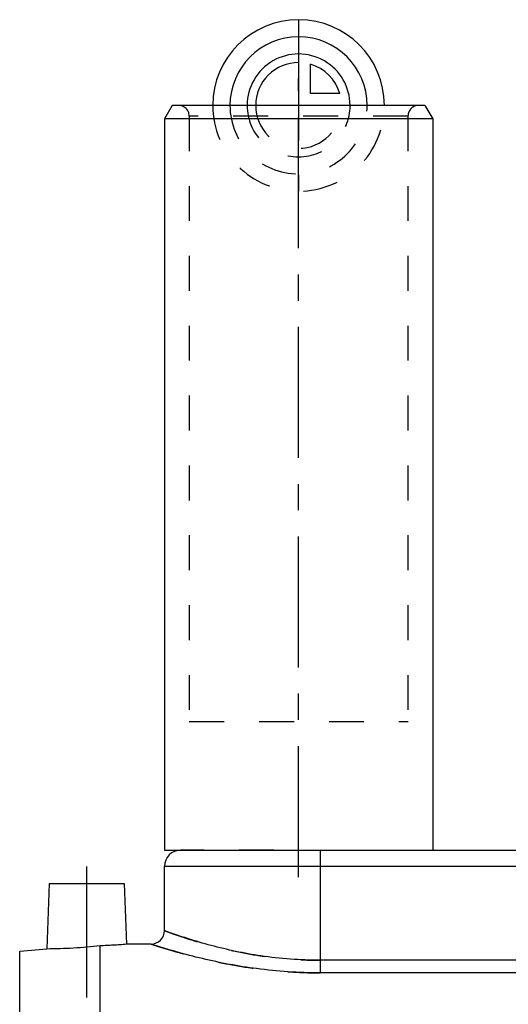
# Model space of a CAD drawing. Header units: millimetres. Extents: x 401 to 599, y 354 to 646.
# Tile 2 of 4: x 405 to 496, y 458 to 642. Entities that reach past the tile are written whole.
import ezdxf

# ---------------------------------------------------------------- set-up
doc = ezdxf.new("R2010")
doc.units = ezdxf.units.MM
doc.header["$LTSCALE"] = 65.185185
doc.linetypes.add('CENTER', pattern=[0.6, 0.375, -0.075, 0.075, -0.075])
doc.linetypes.add('HIDDEN', pattern=[0.2, 0.1, -0.1])
doc.layers.get('0').update_dxf_attribs({"linetype": 'CONTINUOUS'})
for name, color, linetype in [('FASEN', 7, 'CONTINUOUS'), ('FLAECHEN', 7, 'CONTINUOUS'), ('KOERPER', 7, 'CONTINUOUS'), ('KONST.EL_MIT_GEO', 7, 'CONTINUOUS'), ('KURVEN', 7, 'CONTINUOUS')]:
    doc.layers.add(name, color=color, linetype=linetype)

msp = doc.modelspace()

# ---------------------------------------------------------------- linework, layer by layer
at = {"color": 7, "linetype": 'Continuous'}
msp.add_line((405, 400.5), (405, 467.69), dxfattribs=at)
at = {"layer": 'FASEN', "color": 7, "linetype": 'Continuous'}
for p, q in [((433.44, 625.5), (432, 623)), ((480.56, 625.5), (433.44, 625.5)), ((480.56, 625.5), (482, 623)), ((482, 623), (432, 623)), ((405, 467.69), (410.08, 468.13))]:
    msp.add_line(p, q, dxfattribs=at)
at = {"layer": 'FLAECHEN', "color": 2, "linetype": 'CENTER'}
for p, q in [((457, 481.5), (457, 630.5)), ((417.5, 459), (417.5, 485.3))]:
    msp.add_line(p, q, dxfattribs=at)
at = {"layer": 'FLAECHEN', "color": 7, "linetype": 'Continuous'}
for p, q in [((432, 623), (432, 486.5)), ((482, 623), (482, 486.5)), ((432, 471.49), (432, 483.5)), ((410.5, 480.3), (410.08, 468.13)), ((410.5, 480.3), (424.5, 480.3)), ((424.5, 480.3), (424.89, 469)), ((429.5, 469), (424.89, 469))]:
    msp.add_line(p, q, dxfattribs=at)
at = {"layer": 'FLAECHEN', "color": 8, "linetype": 'HIDDEN'}
for p, q in [((436.6, 623.5), (436.6, 510.5)), ((477.4, 623.5), (477.4, 510.5)), ((436.6, 510.5), (477.4, 510.5)), ((429.54, 469), (429.5, 469))]:
    msp.add_line(p, q, dxfattribs=at)
at = {"layer": 'KOERPER', "color": 7, "linetype": 'Continuous'}
for p, q in [((432, 486.5), (527, 486.5)), ((410.5, 480.3), (410.08, 468.13)), ((424.5, 480.3), (424.89, 469)), ((420, 401.25), (420, 468.73))]:
    msp.add_line(p, q, dxfattribs=at)
at = {"layer": 'KOERPER', "color": 8, "linetype": 'HIDDEN'}
for centre, radius, start, end in [((409.66, 557.62), 89.49, 270.2639, 276.6332), ((417.46, 559.24), 90.54, 271.609, 274.7114)]:
    msp.add_arc(centre, radius, start, end, dxfattribs=at)
at = {"layer": 'KOERPER', "color": 7, "linetype": 'Continuous'}
for centre, radius, start, end in [((409.7, 557.03), 88.9, 270.2426, 276.6545), ((417.47, 558.94), 90.24, 271.6038, 274.7165)]:
    msp.add_arc(centre, radius, start, end, dxfattribs=at)
at = {"layer": 'KONST.EL_MIT_GEO', "color": 8, "linetype": 'HIDDEN'}
for p, q in [((479.4, 625.5), (434.6, 625.5)), ((477.4, 623.5), (436.6, 623.5)), ((452.41, 486.5), (435.04, 486.5))]:
    msp.add_line(p, q, dxfattribs=at)
at = {"layer": 'KONST.EL_MIT_GEO', "color": 7, "linetype": 'Continuous'}
for p, q in [((452.41, 486.5), (514.15, 486.5)), ((461, 486.5), (461, 463.62)), ((432, 483.5), (556, 483.5)), ((432, 471.5), (432, 471.5)), ((429.5, 469), (429.5, 469)), ((527, 465.97), (461, 465.97)), ((527, 463.62), (461, 463.62))]:
    msp.add_line(p, q, dxfattribs=at)
at = {"layer": 'KONST.EL_MIT_GEO', "color": 8, "linetype": 'HIDDEN'}
for centre, start, end in [((434.6, 623.5), 0, 90), ((479.4, 623.5), 90, 180)]:
    msp.add_arc(centre, 2, start, end, dxfattribs=at)
at = {"layer": 'KONST.EL_MIT_GEO', "color": 7, "linetype": 'Continuous'}
for centre, radius, start, end in [((435, 483.5), 3, 90, 180), ((429.5, 471.5), 2.5, 270, 360)]:
    msp.add_arc(centre, radius, start, end, dxfattribs=at)
at = {"layer": 'KONST.EL_MIT_GEO', "color": 8, "linetype": 'HIDDEN'}
for points, knots in [([(432, 471.5), (431.99, 471.51), (432.09, 471.46), (432.14, 471.45), (432.35, 471.37), (432.59, 471.29), (432.91, 471.17), (433.46, 470.97), (434.32, 470.67), (435.53, 470.26), (436.99, 469.79), (438.67, 469.28), (440.56, 468.75), (442.64, 468.22), (445.75, 467.51), (449.97, 466.73), (455.37, 466.12), (459.1, 465.97), (461, 465.97)], [0, 0, 0, 0, 0.001277, 0.005106, 0.011466, 0.020332, 0.031662, 0.045411, 0.079928, 0.123354, 0.175085, 0.234475, 0.300858, 0.373565, 0.451921, 0.622818, 0.807727, 1, 1, 1, 1]), ([(429.5, 469), (429.49, 469.01), (429.56, 468.98), (429.59, 468.97), (429.71, 468.93), (429.88, 468.88), (430.16, 468.78), (430.51, 468.67), (430.93, 468.53), (431.43, 468.38), (432.24, 468.13), (433.42, 467.77), (435.02, 467.31), (436.87, 466.81), (438.94, 466.29), (441.22, 465.77), (444.6, 465.08), (449.17, 464.34), (454.96, 463.76), (458.96, 463.62), (461, 463.62)], [0, 0, 0, 0, 0.001299, 0.002923, 0.005193, 0.01166, 0.020671, 0.032183, 0.046145, 0.062493, 0.081161, 0.125147, 0.177449, 0.237366, 0.304181, 0.377178, 0.455642, 0.626095, 0.809663, 1, 1, 1, 1])]:
    msp.add_open_spline(points, degree=3, knots=knots, dxfattribs=at)
at = {"layer": 'KONST.EL_MIT_GEO', "color": 7, "linetype": 'Continuous'}
for points, knots in [([(461, 465.97), (457.31, 465.97), (450.45, 466.49), (440.76, 468.54), (434.85, 470.45), (432, 471.5)], [0, 0, 0, 0, 0.373289, 0.693135, 1, 1, 1, 1]), ([(461, 463.62), (457.04, 463.62), (449.66, 464.12), (439.13, 466.09), (432.65, 467.96), (429.5, 469)], [0, 0, 0, 0, 0.370096, 0.689864, 1, 1, 1, 1])]:
    msp.add_open_spline(points, degree=3, knots=knots, dxfattribs=at)
at = {"layer": 'KURVEN', "color": 40, "linetype": 'Continuous'}
for p, q in [((457, 641.5), (457, 625.5)), ((459.2, 627.7), (459.2, 633.19)), ((464.69, 627.7), (459.2, 627.7))]:
    msp.add_line(p, q, dxfattribs=at)
at = {"layer": 'KURVEN', "color": 8, "linetype": 'HIDDEN'}
for p, q in [((473, 625.5), (441, 625.5)), ((457, 625.5), (457, 609.5))]:
    msp.add_line(p, q, dxfattribs=at)
at = {"layer": 'KURVEN', "color": 40, "linetype": 'Continuous'}
for radius, start, end in [(16, 0, 180), (12.8, 0, 180), (9.6, 0, 180.0001), (8, 90, 180.0001), (8, 15.962, 74.038)]:
    msp.add_arc((457, 625.5), radius, start, end, dxfattribs=at)
at = {"layer": 'KURVEN', "color": 8, "linetype": 'HIDDEN'}
for radius, start in [(16, 180), (12.8, 180), (9.6, 180.0001), (8, 180.0001)]:
    msp.add_arc((457, 625.5), radius, start, 360, dxfattribs=at)

doc.saveas('drawing.dxf')
